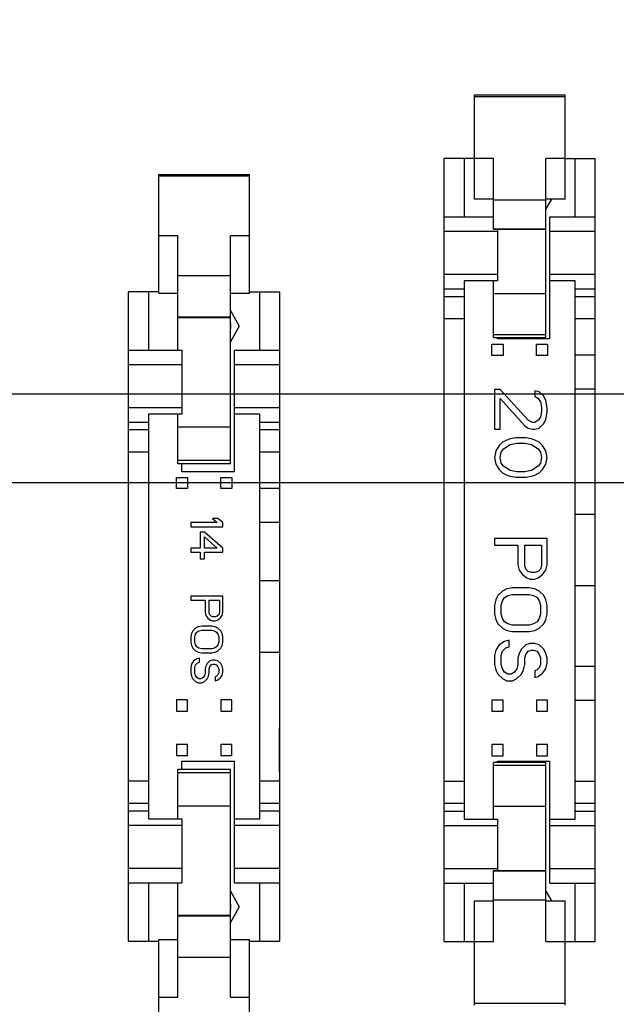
# Model space of a CAD drawing. Header units: inches. Extents: x 0 to 34, y 0 to 22.
# Tile 10 of 84: x 12.1 to 13.5, y 7.3 to 9.5. Entities that reach past the tile are written whole.
import ezdxf

# ---------------------------------------------------------------- set-up
doc = ezdxf.new("R2010")
doc.units = ezdxf.units.IN
doc.header["$LTSCALE"] = 1.87
doc.header["$MEASUREMENT"] = 0
doc.layers.get('0').update_dxf_attribs({"linetype": 'CONTINUOUS'})
doc.layers.add('DIMENSIONS', color=7, linetype='CONTINUOUS')
doc.styles.get("Standard").update_dxf_attribs({"font": 'txt', "width": 0.8})
doc.dimstyles.new('DIMSTYLE_2', dxfattribs={"dimtxt": 0.125, "dimasz": 0.18, "dimexe": 0.125, "dimexo": 0.0625, "dimgap": 0.03125, "dimtad": 0, "dimtih": 1, "dimtoh": 1, "dimdec": 3, "dimzin": 4, "dimdsep": 46, "dimtxsty": 'STANDARD', "dimblk": '_FILLED', "dimblk1": '_FILLED', "dimblk2": '_FILLED', "dimcen": 0.09, "dimadec": 0, "dimazin": 0, "dimtp": 0.001, "dimtm": 0.001, "dimtfac": 1, "dimtdec": 3, "dimtofl": 0, "dimtmove": 0, "dimatfit": 3, "dimldrblk": '_FILLED', "dimfxl": 1, "dimtolj": 1, "dimtzin": 4, "dimarcsym": 0})

# ---------------------------------------------------------------- blocks, each defined once
blk = doc.blocks.new('*D59')
at = {"layer": 'DIMENSIONS', "color": 2, "linetype": 'CONTINUOUS'}
blk.add_line((22.3336, 8.0326), (22.3336, 6.4543), dxfattribs=at)
at = {"layer": 'DIMENSIONS', "color": 2, "linetype": 'CONTINUOUS', "insert": (22.2711, 6.3918), "char_height": 0.125, "width": 1.525, "attachment_point": 3, "rotation": 90, "line_spacing_factor": 0.9}
blk.add_mtext('10.393{\\Ftxt.shx;\\W1.000000;\\H0.125000; }[263.99]', dxfattribs=at)
blk = doc.blocks.new('_FILLED')
at = {"color": 0, "linetype": 'BYBLOCK'}
blk.add_solid([(0, 0), (-1, 0.174), (-1, -0.174)], dxfattribs=at)
blk = doc.blocks.new('*D73')
at = {"layer": 'DIMENSIONS', "color": 2, "linetype": 'CONTINUOUS'}
blk.add_line((13.7722, 8.4275), (7.0927, 8.4275), dxfattribs=at)
at = {"layer": 'DIMENSIONS', "color": 2, "linetype": 'CONTINUOUS', "insert": (7.0302, 8.49), "char_height": 0.125, "width": 1.625, "attachment_point": 3, "line_spacing_factor": 0.9}
blk.add_mtext('2X 9.520{\\Ftxt.shx;\\W1.000000;\\H0.125000; }[241.8]', dxfattribs=at)
blk = doc.blocks.new('*D74')
at = {"layer": 'DIMENSIONS', "color": 2, "linetype": 'CONTINUOUS'}
blk.add_line((14.4827, 8.627), (7.0927, 8.627), dxfattribs=at)
at = {"layer": 'DIMENSIONS', "color": 2, "linetype": 'CONTINUOUS', "insert": (7.0302, 8.6895), "char_height": 0.125, "width": 1.725, "attachment_point": 3, "line_spacing_factor": 0.9}
blk.add_mtext('2X 9.320{\\Ftxt.shx;\\W1.000000;\\H0.125000; }[236.73]', dxfattribs=at)
blk = doc.blocks.new('*D92')
at = {"layer": 'DIMENSIONS', "color": 2, "linetype": 'CONTINUOUS'}
for p, q in [((22.3247, 9.5456), (22.3247, 6.949)), ((22.3247, 6.949), (22.1622, 6.8583)), ((22.1622, 6.8583), (22.1622, 6.4595))]:
    blk.add_line(p, q, dxfattribs=at)
at = {"layer": 'DIMENSIONS', "color": 2, "linetype": 'CONTINUOUS', "insert": (22.0997, 6.397), "char_height": 0.125, "width": 1.525, "attachment_point": 3, "rotation": 90, "line_spacing_factor": 0.9}
blk.add_mtext('10.385{\\Ftxt.shx;\\W1.000000;\\H0.125000; }[263.77]', dxfattribs=at)
blk = doc.blocks.new('*D93')
at = {"layer": 'DIMENSIONS', "color": 2, "linetype": 'CONTINUOUS'}
for p, q in [((22.3462, 11.1642), (22.3462, 6.9524)), ((22.3462, 6.9524), (22.4931, 6.8784)), ((22.4931, 6.8784), (22.4931, 6.4595))]:
    blk.add_line(p, q, dxfattribs=at)
at = {"layer": 'DIMENSIONS', "color": 2, "linetype": 'CONTINUOUS', "insert": (22.4306, 6.397), "char_height": 0.125, "width": 1.525, "attachment_point": 3, "rotation": 90, "line_spacing_factor": 0.9}
blk.add_mtext('10.406{\\Ftxt.shx;\\W1.000000;\\H0.125000; }[264.31]', dxfattribs=at)

msp = doc.modelspace()

# ---------------------------------------------------------------- linework, layer by layer
at = {"color": 7, "linetype": 'CONTINUOUS'}
for p, q in [((13.1477, 9.3001), (13.3517, 9.3001)), ((13.1477, 9.0651), (13.1477, 9.3001)), ((13.3517, 9.0651), (13.3517, 9.3001)), ((13.1477, 9.2961), (13.3517, 9.2961)), ((13.1477, 9.1565), (13.0797, 9.1565)), ((13.0797, 7.3965), (13.0797, 9.1565)), ((13.1247, 9.1565), (13.1247, 9.0255)), ((13.1907, 9.1564), (13.1477, 9.1564)), ((13.1907, 8.9973), (13.1907, 9.1564)), ((13.3517, 9.1564), (13.3087, 9.1564)), ((13.3087, 8.7541), (13.3087, 9.1564)), ((13.3517, 9.1565), (13.4197, 9.1565)), ((13.3747, 9.0255), (13.3747, 9.1565)), ((13.4197, 7.3965), (13.4197, 9.1565)), ((12.4377, 9.1206), (12.6417, 9.1206)), ((12.4377, 8.8535), (12.4377, 9.1206)), ((12.6417, 8.8535), (12.6417, 9.1206)), ((12.4377, 9.1176), (12.6417, 9.1176)), ((13.1907, 9.0651), (13.1477, 9.0651)), ((13.1907, 9.064), (13.3087, 9.064)), ((13.3517, 9.0651), (13.3087, 9.0651)), ((13.3209, 9.0651), (13.3087, 9.0439)), ((13.0797, 9.0255), (13.1907, 9.0255)), ((13.3177, 9.0255), (13.4197, 9.0255)), ((13.3177, 8.7515), (13.3177, 9.0255)), ((13.1997, 8.9924), (13.0797, 8.9924)), ((13.3087, 8.9978), (13.1907, 8.9978)), ((13.3087, 8.9973), (13.1907, 8.9973)), ((13.1997, 8.9973), (13.1997, 8.8815)), ((13.4197, 8.9924), (13.3177, 8.9924)), ((12.4807, 8.9827), (12.4377, 8.9827)), ((12.4807, 8.726), (12.4807, 8.9827)), ((12.6417, 8.9827), (12.5987, 8.9827)), ((12.5987, 8.471), (12.5987, 8.9827)), ((12.4807, 8.8935), (12.5987, 8.8935)), ((13.0797, 8.8965), (13.1997, 8.8965)), ((13.1997, 8.8815), (13.1247, 8.8815)), ((13.1247, 8.8815), (13.1247, 7.6715)), ((13.1907, 8.7541), (13.1907, 8.8815)), ((13.3177, 8.8965), (13.4197, 8.8965)), ((13.3747, 8.8815), (13.3177, 8.8815)), ((13.3747, 7.6715), (13.3747, 8.8815)), ((12.4377, 8.857), (12.3697, 8.857)), ((12.3697, 7.397), (12.3697, 8.857)), ((12.4147, 8.857), (12.4147, 8.726)), ((12.6417, 8.857), (12.7097, 8.857)), ((12.6647, 8.726), (12.6647, 8.857)), ((12.7097, 7.397), (12.7097, 8.857)), ((13.0797, 8.8634), (13.1247, 8.8634)), ((13.3747, 8.8634), (13.4197, 8.8634)), ((12.4807, 8.8535), (12.4377, 8.8535)), ((12.6417, 8.8535), (12.5987, 8.8535)), ((13.1247, 8.846), (13.0797, 8.846)), ((13.1907, 8.8531), (13.3087, 8.8531)), ((13.4197, 8.846), (13.3747, 8.846)), ((12.5987, 8.8147), (12.6189, 8.7795)), ((12.5987, 8.7998), (12.4807, 8.7998)), ((12.5987, 8.7986), (12.4807, 8.7986)), ((13.0797, 8.7968), (13.1247, 8.7968)), ((13.3747, 8.7968), (13.4197, 8.7968)), ((12.4804, 8.7795), (12.4807, 8.78)), ((12.4807, 8.779), (12.4804, 8.7795)), ((12.6189, 8.7795), (12.5987, 8.7444)), ((13.3087, 8.7601), (13.1907, 8.7601)), ((13.1907, 8.7541), (13.3087, 8.7541)), ((13.1997, 8.7515), (13.1997, 8.7541)), ((13.3177, 8.7515), (13.1997, 8.7515)), ((12.3697, 8.726), (12.4897, 8.726)), ((12.4897, 8.726), (12.4897, 8.582)), ((12.6077, 8.726), (12.7097, 8.726)), ((12.6077, 8.452), (12.6077, 8.726)), ((13.1872, 8.739), (13.2122, 8.739)), ((13.1872, 8.714), (13.1872, 8.739)), ((13.2122, 8.739), (13.2122, 8.714)), ((13.2872, 8.739), (13.3122, 8.739)), ((13.2872, 8.714), (13.2872, 8.739)), ((13.3122, 8.739), (13.3122, 8.714)), ((13.2122, 8.714), (13.1872, 8.714)), ((13.3122, 8.714), (13.2872, 8.714)), ((13.4197, 8.7143), (13.3747, 8.7143)), ((12.4897, 8.6929), (12.3697, 8.6929)), ((12.7097, 8.6929), (12.6077, 8.6929)), ((13.2056, 8.637), (13.1931, 8.637)), ((13.1931, 8.637), (13.1931, 8.5484)), ((13.2685, 8.5681), (13.2056, 8.637)), ((13.2936, 8.632), (13.2835, 8.6345)), ((13.2835, 8.6345), (13.2835, 8.6222)), ((13.3747, 8.6388), (13.4197, 8.6388)), ((13.2056, 8.6173), (13.2609, 8.5558)), ((13.2056, 8.5484), (13.2056, 8.6173)), ((13.2835, 8.6222), (13.2911, 8.6173)), ((13.2911, 8.6173), (13.2961, 8.6099)), ((13.3036, 8.6222), (13.2936, 8.632)), ((13.3087, 8.6124), (13.3036, 8.6222)), ((13.3112, 8.5951), (13.3087, 8.6124)), ((12.3697, 8.597), (12.4897, 8.597)), ((12.6077, 8.597), (12.7097, 8.597)), ((13.2961, 8.6099), (13.2986, 8.5976)), ((13.2986, 8.5976), (13.2986, 8.5878)), ((13.3112, 8.5853), (13.3112, 8.5951)), ((12.4897, 8.582), (12.4147, 8.582)), ((12.4147, 8.582), (12.4147, 7.672)), ((12.4807, 8.471), (12.4807, 8.582)), ((12.6647, 8.582), (12.6077, 8.582)), ((12.6647, 7.672), (12.6647, 8.582)), ((13.2785, 8.5631), (13.2685, 8.5681)), ((13.2911, 8.5681), (13.2835, 8.5631)), ((13.2961, 8.5754), (13.2911, 8.5681)), ((13.2986, 8.5878), (13.2961, 8.5754)), ((13.3036, 8.5607), (13.3087, 8.5705)), ((13.3087, 8.5705), (13.3112, 8.5853)), ((12.3697, 8.5639), (12.4147, 8.5639)), ((12.4147, 8.5465), (12.3697, 8.5465)), ((12.4807, 8.5537), (12.5987, 8.5537)), ((12.6647, 8.5639), (12.7097, 8.5639)), ((12.7097, 8.5465), (12.6647, 8.5465)), ((13.1931, 8.5484), (13.2056, 8.5484)), ((13.2609, 8.5558), (13.2685, 8.5508)), ((13.2685, 8.5508), (13.2785, 8.5484)), ((13.2835, 8.5631), (13.2785, 8.5631)), ((13.2785, 8.5484), (13.2835, 8.5484)), ((13.2835, 8.5484), (13.2936, 8.5508)), ((13.2936, 8.5508), (13.3036, 8.5607)), ((13.2207, 8.5238), (13.2107, 8.5189)), ((13.2282, 8.5262), (13.2207, 8.5238)), ((13.2408, 8.5287), (13.2282, 8.5262)), ((13.2634, 8.5287), (13.2408, 8.5287)), ((13.276, 8.5262), (13.2634, 8.5287)), ((13.2835, 8.5238), (13.276, 8.5262)), ((13.2936, 8.5189), (13.2835, 8.5238)), ((13.2031, 8.5115), (13.1956, 8.4992)), ((13.2107, 8.5189), (13.2031, 8.5115)), ((13.2081, 8.4967), (13.2132, 8.5041)), ((13.2132, 8.5041), (13.2282, 8.5139)), ((13.2282, 8.5139), (13.2433, 8.5164)), ((13.2433, 8.5164), (13.2609, 8.5164)), ((13.2609, 8.5164), (13.276, 8.5139)), ((13.276, 8.5139), (13.2911, 8.5041)), ((13.2911, 8.5041), (13.2961, 8.4967)), ((13.3011, 8.5115), (13.2936, 8.5189)), ((13.3087, 8.4992), (13.3011, 8.5115)), ((12.3697, 8.4973), (12.4147, 8.4973)), ((12.6647, 8.4973), (12.7097, 8.4973)), ((13.1956, 8.4992), (13.1931, 8.4844)), ((13.1931, 8.4844), (13.1956, 8.4696)), ((13.2056, 8.4844), (13.2081, 8.4967)), ((13.2081, 8.4721), (13.2056, 8.4844)), ((13.2961, 8.4967), (13.2986, 8.4844)), ((13.2986, 8.4844), (13.2961, 8.4721)), ((13.3112, 8.4844), (13.3087, 8.4992)), ((13.3087, 8.4696), (13.3112, 8.4844)), ((12.5987, 8.4778), (12.4807, 8.4778)), ((12.4807, 8.471), (12.5987, 8.471)), ((12.4897, 8.452), (12.4897, 8.471)), ((13.1956, 8.4696), (13.2031, 8.4573)), ((13.2031, 8.4573), (13.2107, 8.45)), ((13.2132, 8.4647), (13.2081, 8.4721)), ((13.2282, 8.4549), (13.2132, 8.4647)), ((13.2911, 8.4647), (13.276, 8.4549)), ((13.2961, 8.4721), (13.2911, 8.4647)), ((13.2936, 8.45), (13.3011, 8.4573)), ((13.3011, 8.4573), (13.3087, 8.4696)), ((12.4772, 8.4395), (12.5022, 8.4395)), ((12.4772, 8.4145), (12.4772, 8.4395)), ((12.6077, 8.452), (12.4897, 8.452)), ((12.5022, 8.4395), (12.5022, 8.4145)), ((12.5772, 8.4395), (12.6022, 8.4395)), ((12.5772, 8.4145), (12.5772, 8.4395)), ((12.6022, 8.4395), (12.6022, 8.4145)), ((13.2107, 8.45), (13.2207, 8.445)), ((13.2207, 8.445), (13.2282, 8.4426)), ((13.2433, 8.4524), (13.2282, 8.4549)), ((13.2282, 8.4426), (13.2408, 8.4401)), ((13.2408, 8.4401), (13.2634, 8.4401)), ((13.2609, 8.4524), (13.2433, 8.4524)), ((13.276, 8.4549), (13.2609, 8.4524)), ((13.2634, 8.4401), (13.276, 8.4426)), ((13.276, 8.4426), (13.2835, 8.445)), ((13.2835, 8.445), (13.2936, 8.45)), ((12.5022, 8.4145), (12.4772, 8.4145)), ((12.6022, 8.4145), (12.5772, 8.4145)), ((12.7097, 8.4148), (12.6647, 8.4148)), ((12.5587, 8.347), (12.5694, 8.338)), ((12.5709, 8.347), (12.5587, 8.347)), ((12.5817, 8.338), (12.5709, 8.347)), ((13.4197, 8.3565), (13.3747, 8.3565)), ((12.5694, 8.338), (12.5097, 8.338)), ((12.5097, 8.338), (12.5097, 8.329)), ((12.5097, 8.329), (12.5817, 8.329)), ((12.5817, 8.329), (12.5817, 8.338)), ((12.6647, 8.3393), (12.7097, 8.3393)), ((12.5403, 8.317), (12.5311, 8.317)), ((12.5311, 8.317), (12.5311, 8.281)), ((12.5817, 8.281), (12.5403, 8.317)), ((12.5403, 8.3065), (12.5694, 8.281)), ((12.5403, 8.281), (12.5403, 8.3065)), ((13.3112, 8.3023), (13.1931, 8.3023)), ((13.1931, 8.3023), (13.1931, 8.2876)), ((13.3112, 8.2433), (13.3112, 8.3023)), ((12.5311, 8.281), (12.5097, 8.281)), ((12.5097, 8.281), (12.5097, 8.272)), ((12.5694, 8.281), (12.5403, 8.281)), ((12.5817, 8.272), (12.5817, 8.281)), ((13.1931, 8.2876), (13.2458, 8.2876)), ((13.2458, 8.2876), (13.2458, 8.2433)), ((13.2609, 8.2876), (13.2986, 8.2876)), ((13.2609, 8.2408), (13.2609, 8.2876)), ((13.2986, 8.2876), (13.2986, 8.2408)), ((12.5097, 8.272), (12.5311, 8.272)), ((12.5311, 8.272), (12.5311, 8.257)), ((12.5311, 8.257), (12.5403, 8.257)), ((12.5403, 8.272), (12.5817, 8.272)), ((12.5403, 8.257), (12.5403, 8.272)), ((13.2458, 8.2433), (13.2484, 8.231)), ((13.2634, 8.2334), (13.2609, 8.2408)), ((13.2986, 8.2408), (13.2961, 8.2334)), ((13.3087, 8.231), (13.3112, 8.2433)), ((13.2484, 8.231), (13.2559, 8.2211)), ((13.2559, 8.2211), (13.2659, 8.2137)), ((13.2685, 8.2285), (13.2634, 8.2334)), ((13.2659, 8.2137), (13.2735, 8.2113)), ((13.276, 8.226), (13.2685, 8.2285)), ((13.2835, 8.226), (13.276, 8.226)), ((13.2911, 8.2285), (13.2835, 8.226)), ((13.2835, 8.2113), (13.2911, 8.2137)), ((13.2961, 8.2334), (13.2911, 8.2285)), ((13.2911, 8.2137), (13.3011, 8.2211)), ((13.3011, 8.2211), (13.3087, 8.231)), ((12.7097, 8.207), (12.6647, 8.207)), ((13.2333, 8.1916), (13.2207, 8.1891)), ((13.271, 8.1916), (13.2333, 8.1916)), ((13.2835, 8.1891), (13.271, 8.1916)), ((13.2735, 8.2113), (13.2835, 8.2113)), ((13.3747, 8.1965), (13.4197, 8.1965)), ((12.5817, 8.173), (12.5097, 8.173)), ((12.5097, 8.173), (12.5097, 8.164)), ((12.5817, 8.137), (12.5817, 8.173)), ((13.2006, 8.1744), (13.1956, 8.1645)), ((13.2107, 8.1842), (13.2006, 8.1744)), ((13.2207, 8.1891), (13.2107, 8.1842)), ((13.2107, 8.1621), (13.2157, 8.1694)), ((13.2157, 8.1694), (13.2232, 8.1744)), ((13.2232, 8.1744), (13.2333, 8.1768)), ((13.2333, 8.1768), (13.271, 8.1768)), ((13.271, 8.1768), (13.281, 8.1744)), ((13.281, 8.1744), (13.2886, 8.1694)), ((13.2936, 8.1842), (13.2835, 8.1891)), ((13.2886, 8.1694), (13.2936, 8.1621)), ((13.3036, 8.1744), (13.2936, 8.1842)), ((13.3087, 8.1645), (13.3036, 8.1744)), ((12.5097, 8.164), (12.5418, 8.164)), ((12.5418, 8.164), (12.5418, 8.137)), ((12.551, 8.164), (12.574, 8.164)), ((12.551, 8.1355), (12.551, 8.164)), ((12.574, 8.164), (12.574, 8.1355)), ((13.1956, 8.1645), (13.1931, 8.1522)), ((13.1931, 8.1522), (13.1931, 8.1325)), ((13.2081, 8.1522), (13.2107, 8.1621)), ((13.2081, 8.1325), (13.2081, 8.1522)), ((13.2936, 8.1621), (13.2961, 8.1522)), ((13.2961, 8.1522), (13.2961, 8.1325)), ((13.3112, 8.1522), (13.3087, 8.1645)), ((13.3112, 8.1325), (13.3112, 8.1522)), ((12.5418, 8.137), (12.5434, 8.1295)), ((12.5434, 8.1295), (12.548, 8.1235)), ((12.5526, 8.131), (12.551, 8.1355)), ((12.5556, 8.128), (12.5526, 8.131)), ((12.5602, 8.1265), (12.5556, 8.128)), ((12.5648, 8.1265), (12.5602, 8.1265)), ((12.5694, 8.128), (12.5648, 8.1265)), ((12.5725, 8.131), (12.5694, 8.128)), ((12.574, 8.1355), (12.5725, 8.131)), ((12.5755, 8.1235), (12.5801, 8.1295)), ((12.5801, 8.1295), (12.5817, 8.137)), ((13.1931, 8.1325), (13.1956, 8.1202)), ((13.2107, 8.1227), (13.2081, 8.1325)), ((13.2961, 8.1325), (13.2936, 8.1227)), ((13.3087, 8.1202), (13.3112, 8.1325)), ((12.5265, 8.104), (12.5204, 8.101)), ((12.5342, 8.1055), (12.5265, 8.104)), ((12.5571, 8.1055), (12.5342, 8.1055)), ((12.548, 8.1235), (12.5541, 8.119)), ((12.5541, 8.119), (12.5587, 8.1175)), ((12.5648, 8.104), (12.5571, 8.1055)), ((12.5587, 8.1175), (12.5648, 8.1175)), ((12.5648, 8.1175), (12.5694, 8.119)), ((12.5709, 8.101), (12.5648, 8.104)), ((12.5694, 8.119), (12.5755, 8.1235)), ((13.1956, 8.1202), (13.2006, 8.1104)), ((13.2006, 8.1104), (13.2107, 8.1005)), ((13.2157, 8.1153), (13.2107, 8.1227)), ((13.2232, 8.1104), (13.2157, 8.1153)), ((13.2333, 8.1079), (13.2232, 8.1104)), ((13.271, 8.1079), (13.2333, 8.1079)), ((13.281, 8.1104), (13.271, 8.1079)), ((13.2886, 8.1153), (13.281, 8.1104)), ((13.2936, 8.1227), (13.2886, 8.1153)), ((13.2936, 8.1005), (13.3036, 8.1104)), ((13.3036, 8.1104), (13.3087, 8.1202)), ((12.5112, 8.089), (12.5097, 8.0815)), ((12.5097, 8.0815), (12.5097, 8.0695)), ((12.5143, 8.095), (12.5112, 8.089)), ((12.5204, 8.101), (12.5143, 8.095)), ((12.5188, 8.0815), (12.5204, 8.0875)), ((12.5188, 8.0695), (12.5188, 8.0815)), ((12.5204, 8.0875), (12.5234, 8.092)), ((12.5234, 8.092), (12.528, 8.095)), ((12.528, 8.095), (12.5342, 8.0965)), ((12.5342, 8.0965), (12.5571, 8.0965)), ((12.5571, 8.0965), (12.5633, 8.095)), ((12.5633, 8.095), (12.5679, 8.092)), ((12.5679, 8.092), (12.5709, 8.0875)), ((12.5771, 8.095), (12.5709, 8.101)), ((12.5709, 8.0875), (12.5725, 8.0815)), ((12.5725, 8.0815), (12.5725, 8.0695)), ((12.5801, 8.089), (12.5771, 8.095)), ((12.5817, 8.0815), (12.5801, 8.089)), ((12.5817, 8.0695), (12.5817, 8.0815)), ((13.2107, 8.1005), (13.2207, 8.0956)), ((13.2207, 8.0956), (13.2333, 8.0932)), ((13.2333, 8.0932), (13.271, 8.0932)), ((13.271, 8.0932), (13.2835, 8.0956)), ((13.2835, 8.0956), (13.2936, 8.1005)), ((12.5097, 8.0695), (12.5112, 8.062)), ((12.5112, 8.062), (12.5143, 8.056)), ((12.5204, 8.0635), (12.5188, 8.0695)), ((12.5234, 8.059), (12.5204, 8.0635)), ((12.528, 8.056), (12.5234, 8.059)), ((12.5679, 8.059), (12.5633, 8.056)), ((12.5709, 8.0635), (12.5679, 8.059)), ((12.5725, 8.0695), (12.5709, 8.0635)), ((12.5771, 8.056), (12.5801, 8.062)), ((12.5801, 8.062), (12.5817, 8.0695)), ((13.2031, 8.0636), (13.1956, 8.0513)), ((13.2157, 8.071), (13.2031, 8.0636)), ((13.2257, 8.0735), (13.2157, 8.071)), ((13.2182, 8.0563), (13.2257, 8.0587)), ((13.2257, 8.0587), (13.2257, 8.0735)), ((13.2634, 8.0636), (13.2534, 8.0538)), ((13.2735, 8.0661), (13.2634, 8.0636)), ((13.2835, 8.0661), (13.2735, 8.0661)), ((13.2936, 8.0636), (13.2835, 8.0661)), ((13.3036, 8.0538), (13.2936, 8.0636)), ((12.5143, 8.056), (12.5204, 8.05)), ((12.5204, 8.05), (12.5265, 8.047)), ((12.5265, 8.047), (12.5342, 8.0455)), ((12.5342, 8.0545), (12.528, 8.056)), ((12.5571, 8.0545), (12.5342, 8.0545)), ((12.5342, 8.0455), (12.5571, 8.0455)), ((12.5633, 8.056), (12.5571, 8.0545)), ((12.5571, 8.0455), (12.5648, 8.047)), ((12.5648, 8.047), (12.5709, 8.05)), ((12.5709, 8.05), (12.5771, 8.056)), ((12.6647, 8.047), (12.7097, 8.047)), ((13.1956, 8.0513), (13.1931, 8.039)), ((13.1931, 8.039), (13.1931, 8.0193)), ((13.2081, 8.039), (13.2107, 8.0489)), ((13.2081, 8.0193), (13.2081, 8.039)), ((13.2107, 8.0489), (13.2182, 8.0563)), ((13.2484, 8.044), (13.2458, 8.0341)), ((13.2534, 8.0538), (13.2484, 8.044)), ((13.2609, 8.0341), (13.2634, 8.0415)), ((13.2634, 8.0415), (13.2685, 8.0489)), ((13.2685, 8.0489), (13.276, 8.0513)), ((13.276, 8.0513), (13.281, 8.0513)), ((13.281, 8.0513), (13.2886, 8.0489)), ((13.2886, 8.0489), (13.2936, 8.0415)), ((13.2936, 8.0415), (13.2961, 8.0341)), ((13.3087, 8.044), (13.3036, 8.0538)), ((13.3112, 8.0341), (13.3087, 8.044)), ((12.5112, 8.02), (12.5097, 8.0125)), ((12.5158, 8.0275), (12.5112, 8.02)), ((12.5234, 8.032), (12.5158, 8.0275)), ((12.5188, 8.0125), (12.5204, 8.0185)), ((12.5204, 8.0185), (12.525, 8.023)), ((12.5296, 8.0335), (12.5234, 8.032)), ((12.525, 8.023), (12.5296, 8.0245)), ((12.5296, 8.0245), (12.5296, 8.0335)), ((12.5434, 8.0155), (12.5418, 8.0095)), ((12.5464, 8.0215), (12.5434, 8.0155)), ((12.5526, 8.0275), (12.5464, 8.0215)), ((12.551, 8.0095), (12.5526, 8.014)), ((12.5587, 8.029), (12.5526, 8.0275)), ((12.5526, 8.014), (12.5556, 8.0185)), ((12.5556, 8.0185), (12.5602, 8.02)), ((12.5648, 8.029), (12.5587, 8.029)), ((12.5602, 8.02), (12.5633, 8.02)), ((12.5633, 8.02), (12.5679, 8.0185)), ((12.5709, 8.0275), (12.5648, 8.029)), ((12.5679, 8.0185), (12.5709, 8.014)), ((12.5771, 8.0215), (12.5709, 8.0275)), ((12.5709, 8.014), (12.5725, 8.0095)), ((12.5801, 8.0155), (12.5771, 8.0215)), ((12.5817, 8.0095), (12.5801, 8.0155)), ((13.1931, 8.0193), (13.1956, 8.007)), ((13.2107, 8.0095), (13.2081, 8.0193)), ((13.2458, 8.0193), (13.2433, 8.0095)), ((13.2458, 8.0341), (13.2458, 8.0193)), ((13.2584, 8.007), (13.2609, 8.0193)), ((13.2609, 8.0193), (13.2609, 8.0341)), ((13.2961, 8.0193), (13.2936, 8.012)), ((13.2961, 8.0341), (13.2961, 8.0193)), ((13.3087, 8.0095), (13.3112, 8.0218)), ((13.3112, 8.0218), (13.3112, 8.0341)), ((13.4197, 8.0143), (13.3747, 8.0143)), ((12.5097, 8.0125), (12.5097, 8.0005)), ((12.5097, 8.0005), (12.5112, 7.993)), ((12.5112, 7.993), (12.5143, 7.987)), ((12.5188, 8.0005), (12.5188, 8.0125)), ((12.5204, 7.9945), (12.5188, 8.0005)), ((12.5234, 7.99), (12.5204, 7.9945)), ((12.5403, 7.9945), (12.5372, 7.99)), ((12.5418, 8.0005), (12.5403, 7.9945)), ((12.5418, 8.0095), (12.5418, 8.0005)), ((12.5464, 7.987), (12.5495, 7.993)), ((12.5495, 7.993), (12.551, 8.0005)), ((12.551, 8.0005), (12.551, 8.0095)), ((12.5679, 7.993), (12.5648, 7.9915)), ((12.5648, 7.9915), (12.5648, 7.9825)), ((12.5709, 7.996), (12.5679, 7.993)), ((12.5725, 8.0005), (12.5709, 7.996)), ((12.5725, 8.0095), (12.5725, 8.0005)), ((12.5755, 7.9885), (12.5801, 7.9945)), ((12.5801, 7.9945), (12.5817, 8.002)), ((12.5817, 8.002), (12.5817, 8.0095)), ((13.1956, 8.007), (13.2006, 7.9972)), ((13.2006, 7.9972), (13.2107, 7.9874)), ((13.2157, 8.0021), (13.2107, 8.0095)), ((13.2232, 7.9972), (13.2157, 8.0021)), ((13.2308, 7.9972), (13.2232, 7.9972)), ((13.2383, 8.0021), (13.2308, 7.9972)), ((13.2433, 8.0095), (13.2383, 8.0021)), ((13.2433, 7.9874), (13.2534, 7.9972)), ((13.2534, 7.9972), (13.2584, 8.007)), ((13.2886, 8.007), (13.2835, 8.0046)), ((13.2835, 8.0046), (13.2835, 7.9898)), ((13.2835, 7.9898), (13.2911, 7.9923)), ((13.2936, 8.012), (13.2886, 8.007)), ((13.2911, 7.9923), (13.3011, 7.9997)), ((13.3011, 7.9997), (13.3087, 8.0095)), ((12.5143, 7.987), (12.5204, 7.981)), ((12.5204, 7.981), (12.5265, 7.978)), ((12.528, 7.987), (12.5234, 7.99)), ((12.5265, 7.978), (12.5342, 7.978)), ((12.5326, 7.987), (12.528, 7.987)), ((12.5372, 7.99), (12.5326, 7.987)), ((12.5342, 7.978), (12.5403, 7.981)), ((12.5403, 7.981), (12.5464, 7.987)), ((12.5648, 7.9825), (12.5694, 7.984)), ((12.5694, 7.984), (12.5755, 7.9885)), ((13.2107, 7.9874), (13.2207, 7.9824)), ((13.2207, 7.9824), (13.2333, 7.9824)), ((13.2333, 7.9824), (13.2433, 7.9874)), ((12.5022, 7.9395), (12.4772, 7.9395)), ((12.4772, 7.9395), (12.4772, 7.9145)), ((12.5022, 7.9145), (12.5022, 7.9395)), ((12.6022, 7.9395), (12.5772, 7.9395)), ((12.5772, 7.9395), (12.5772, 7.9145)), ((12.6022, 7.9145), (12.6022, 7.9395)), ((13.2122, 7.939), (13.1872, 7.939)), ((13.1872, 7.939), (13.1872, 7.914)), ((13.2122, 7.914), (13.2122, 7.939)), ((13.3122, 7.939), (13.2872, 7.939)), ((13.2872, 7.939), (13.2872, 7.914)), ((13.3122, 7.914), (13.3122, 7.939)), ((13.3747, 7.9388), (13.4197, 7.9388)), ((12.4772, 7.9145), (12.5022, 7.9145)), ((12.5772, 7.9145), (12.6022, 7.9145)), ((13.1872, 7.914), (13.2122, 7.914)), ((13.2872, 7.914), (13.3122, 7.914)), ((12.7087, 7.877), (12.7097, 7.877)), ((12.7087, 7.877), (12.7087, 7.777)), ((13.4187, 7.8765), (13.4197, 7.8765)), ((13.4187, 7.8765), (13.4187, 7.7765)), ((12.5022, 7.8395), (12.4772, 7.8395)), ((12.4772, 7.8395), (12.4772, 7.8145)), ((12.5022, 7.8145), (12.5022, 7.8395)), ((12.6022, 7.8395), (12.5772, 7.8395)), ((12.5772, 7.8395), (12.5772, 7.8145)), ((12.6022, 7.8145), (12.6022, 7.8395)), ((13.2122, 7.839), (13.1872, 7.839)), ((13.1872, 7.839), (13.1872, 7.814)), ((13.2122, 7.814), (13.2122, 7.839)), ((13.3122, 7.839), (13.2872, 7.839)), ((13.2872, 7.839), (13.2872, 7.814)), ((13.3122, 7.814), (13.3122, 7.839)), ((12.4772, 7.8145), (12.5022, 7.8145)), ((12.5772, 7.8145), (12.6022, 7.8145)), ((12.7087, 7.827), (12.7097, 7.827)), ((13.1872, 7.814), (13.2122, 7.814)), ((13.2872, 7.814), (13.3122, 7.814)), ((13.4187, 7.8265), (13.4197, 7.8265)), ((12.4897, 7.802), (12.6077, 7.802)), ((12.4897, 7.7831), (12.4897, 7.802)), ((12.6077, 7.5281), (12.6077, 7.802)), ((13.3087, 7.799), (13.1907, 7.799)), ((13.1907, 7.6715), (13.1907, 7.7989)), ((13.1907, 7.793), (13.3087, 7.793)), ((13.1997, 7.8015), (13.3177, 7.8015)), ((13.1997, 7.799), (13.1997, 7.8015)), ((13.3087, 7.3967), (13.3087, 7.7989)), ((13.3177, 7.5276), (13.3177, 7.8015)), ((12.5987, 7.7831), (12.4807, 7.7831)), ((12.4807, 7.672), (12.4807, 7.7831)), ((12.4807, 7.7763), (12.5987, 7.7763)), ((12.5987, 7.2714), (12.5987, 7.7831)), ((12.7087, 7.777), (12.7097, 7.777)), ((13.4187, 7.7765), (13.4197, 7.7765)), ((12.4147, 7.7568), (12.3697, 7.7568)), ((12.7097, 7.7568), (12.6647, 7.7568)), ((13.1247, 7.7563), (13.0797, 7.7563)), ((13.4197, 7.7563), (13.3747, 7.7563)), ((12.3697, 7.7076), (12.4147, 7.7076)), ((12.6647, 7.7076), (12.7097, 7.7076)), ((13.0797, 7.7071), (13.1247, 7.7071)), ((13.3747, 7.7071), (13.4197, 7.7071)), ((12.3697, 7.6902), (12.4147, 7.6902)), ((12.5987, 7.7004), (12.4807, 7.7004)), ((12.6647, 7.6902), (12.7097, 7.6902)), ((13.0797, 7.6897), (13.1247, 7.6897)), ((13.3087, 7.7), (13.1907, 7.7)), ((13.3747, 7.6897), (13.4197, 7.6897)), ((12.4147, 7.672), (12.4897, 7.672)), ((12.4897, 7.672), (12.4897, 7.5281)), ((12.6077, 7.672), (12.6647, 7.672)), ((13.1247, 7.6715), (13.1997, 7.6715)), ((13.1997, 7.6715), (13.1997, 7.5558)), ((13.3177, 7.6715), (13.3747, 7.6715)), ((12.4897, 7.657), (12.3697, 7.657)), ((12.7097, 7.657), (12.6077, 7.657)), ((13.1997, 7.6565), (13.0797, 7.6565)), ((13.4197, 7.6565), (13.3177, 7.6565)), ((12.3697, 7.5612), (12.4897, 7.5612)), ((12.6077, 7.5612), (12.7097, 7.5612)), ((13.0797, 7.5607), (13.1997, 7.5607)), ((13.1907, 7.5558), (13.3087, 7.5558)), ((13.1907, 7.3967), (13.1907, 7.5558)), ((13.1907, 7.5553), (13.3087, 7.5553)), ((13.3177, 7.5607), (13.4197, 7.5607)), ((12.3697, 7.5281), (12.4897, 7.5281)), ((12.4147, 7.5281), (12.4147, 7.397)), ((12.4807, 7.2714), (12.4807, 7.5281)), ((12.6077, 7.5281), (12.7097, 7.5281)), ((12.6647, 7.397), (12.6647, 7.5281)), ((13.0797, 7.5276), (13.1907, 7.5276)), ((13.1247, 7.5276), (13.1247, 7.3965)), ((13.3177, 7.5276), (13.4197, 7.5276)), ((13.3747, 7.3965), (13.3747, 7.5276)), ((12.5987, 7.5097), (12.6189, 7.4745)), ((13.3087, 7.5092), (13.3209, 7.488)), ((13.1477, 7.488), (13.1907, 7.488)), ((13.1477, 7.2529), (13.1477, 7.488)), ((13.3087, 7.489), (13.1907, 7.489)), ((13.3087, 7.488), (13.3517, 7.488)), ((13.3517, 7.2529), (13.3517, 7.488)), ((12.4804, 7.4745), (12.4807, 7.475)), ((12.4807, 7.474), (12.4804, 7.4745)), ((12.6189, 7.4745), (12.5987, 7.4394)), ((12.4807, 7.4555), (12.5987, 7.4555)), ((12.4807, 7.4543), (12.5987, 7.4543)), ((12.3697, 7.397), (12.4377, 7.397)), ((12.4377, 7.4006), (12.4807, 7.4006)), ((12.4377, 7.1335), (12.4377, 7.4006)), ((12.5987, 7.4006), (12.6417, 7.4006)), ((12.6417, 7.1335), (12.6417, 7.4006)), ((12.6417, 7.397), (12.7097, 7.397)), ((13.0797, 7.3965), (13.1477, 7.3965)), ((13.1477, 7.3967), (13.1907, 7.3967)), ((13.3087, 7.3967), (13.3517, 7.3967)), ((13.3517, 7.3965), (13.4197, 7.3965)), ((12.5987, 7.3606), (12.4807, 7.3606)), ((12.4377, 7.2714), (12.4807, 7.2714)), ((12.5987, 7.2714), (12.6417, 7.2714)), ((13.3517, 7.2569), (13.1477, 7.2569))]:
    msp.add_line(p, q, dxfattribs=at)
for centre in [(12.5497, 8.7795), (12.5497, 7.4745)]:
    msp.add_arc(centre, 0.05, 349.767, 10.233, dxfattribs=at)

# ---------------------------------------------------------------- dimensions: what is measured, and where the dimension line sits
at = {"layer": 'DIMENSIONS', "color": 2, "linetype": 'CONTINUOUS'}
for feature_location, offset, origin, picture, middle in [((14.4827, 8.627), (-7.39, 0), (14.5452, 17.947), '*D74', (6.1677, 8.627)), ((13.7721581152, 8.4275375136), (-6.6795, 0), (13.8346581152, 17.9470375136), '*D73', (6.2176581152, 8.4275375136))]:
    dim = msp.add_ordinate_dim(feature_location=feature_location, offset=offset, dtype=0, origin=origin, text='2X <>', dimstyle='DIMSTYLE_2', dxfattribs=at)
    dim.commit()
    dim.dimension.update_dxf_attribs({"geometry": picture, "text_midpoint": middle})
for feature_location, offset, dtype, origin, picture, middle in [((22.3461581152, 11.164238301), (0.1469216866, -4.7047007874), 0, (11.9401581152, 11.226738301), '*D93', (22.4930798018, 5.6345375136)), ((22.3246581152, 9.5455575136), (-0.1624978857, -3.08602), 0, (11.9401581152, 9.6080575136), '*D92', (22.1621602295, 5.6345375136)), ((22.3336, 8.0326), (0, -1.5782), 1, (11.9402, 8.0951), '*D59', (22.3336, 5.6293))]:
    dim = msp.add_ordinate_dim(feature_location=feature_location, offset=offset, dtype=dtype, origin=origin, dimstyle='DIMSTYLE_2', dxfattribs=at)
    dim.commit()
    dim.dimension.update_dxf_attribs({"geometry": picture, "text_midpoint": middle})

doc.saveas('drawing.dxf')
